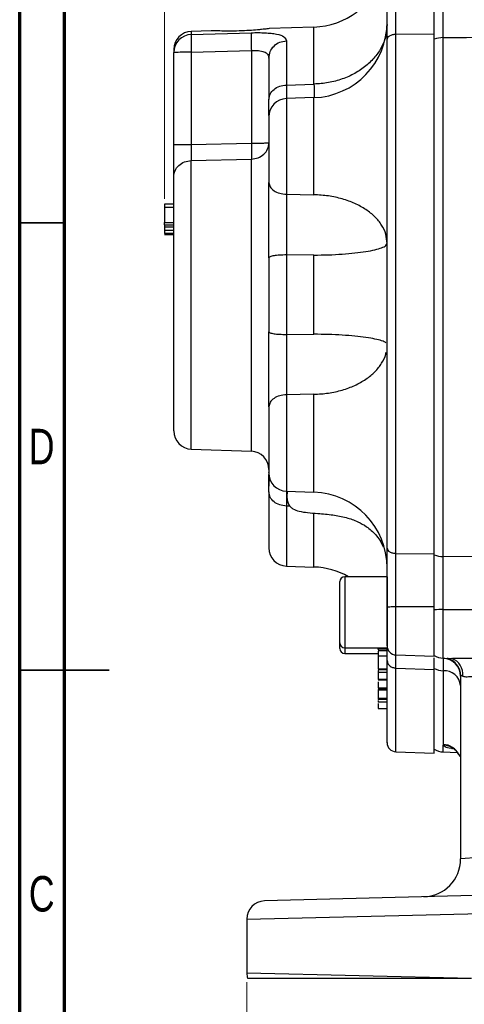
# Model space of a CAD drawing. Header units: inches. Extents: x 0.6 to 16.3, y 0.2 to 11.5.
# Tile 2 of 9: x 0.6 to 2.5, y 4.4 to 8.7. Entities that reach past the tile are written whole.
import ezdxf

# ---------------------------------------------------------------- set-up
doc = ezdxf.new("R2010")
doc.units = ezdxf.units.IN
doc.header["$MEASUREMENT"] = 0
doc.styles.add('SLDTEXTSTYLE0', font='TXT', dxfattribs={"width": 0.75})
doc.dimstyles.new('SLDDIMSTYLE5', dxfattribs={"dimtxt": 0.137795, "dimasz": 0.14, "dimexe": 0, "dimexo": 0.0625, "dimgap": 0.034449, "dimtad": 0, "dimdec": 1, "dimlfac": 1.5, "dimrnd": 1e-09, "dimzin": 4, "dimdsep": 46, "dimtxsty": 'SLDTEXTSTYLE0', "dimblk1": 'CLOSED', "dimblk2": 'CLOSED', "dimsah": 1, "dimcen": 0.09, "dimadec": 0, "dimazin": 1, "dimtfac": 1, "dimtofl": 0, "dimtmove": 0, "dimatfit": 3, "dimldrblk": 'CLOSED', "dimfxl": 0, "dimfrac": 2, "dimtolj": 1, "dimtzin": 12, "dimarcsym": 0})
doc.dimstyles.new('SLDDIMSTYLE6', dxfattribs={"dimtxt": 0.137795, "dimasz": 0.14, "dimexe": 0, "dimexo": 0.0625, "dimgap": 0.034449, "dimtad": 0, "dimdec": 1, "dimlfac": 1.5, "dimrnd": 1e-09, "dimzin": 4, "dimdsep": 46, "dimtxsty": 'SLDTEXTSTYLE0', "dimblk1": 'CLOSED', "dimblk2": 'CLOSED', "dimsah": 1, "dimcen": 0.09, "dimadec": 0, "dimazin": 1, "dimtfac": 1, "dimtdec": 1, "dimtofl": 0, "dimtmove": 0, "dimatfit": 3, "dimldrblk": 'CLOSED', "dimfxl": 0, "dimfrac": 2, "dimtolj": 1, "dimtzin": 12, "dimarcsym": 0})

# ---------------------------------------------------------------- blocks, each defined once
blk = doc.blocks.new('_Closed')
at = {"color": 0, "linetype": 'ByBlock', "lineweight": -2}
for p, q in [((-1, 0.166667), (0, 0)), ((-1, 0.166667), (-1, -0.166667)), ((0, 0), (-1, -0.166667)), ((0, 0), (-1, 0))]:
    blk.add_line(p, q, dxfattribs=at)
blk = doc.blocks.new('_D_6')
at = {"color": 7, "linetype": 'Continuous', "lineweight": 0}
for p, q in [((2.5257, 10.8423), (2.4837, 10.8423)), ((2.4837, 10.8423), (2.4837, 10.6235)), ((2.8312, 10.8423), (2.8731, 10.8423)), ((2.8731, 10.8423), (2.8731, 10.6235)), ((1.2278, 7.9211), (1.2278, 10.6832)), ((3.9228, 10.2999), (3.9228, 10.6832)), ((1.2278, 10.6438), (2.3629, 10.6438)), ((2.4837, 10.6235), (2.5257, 10.6235)), ((2.8731, 10.6235), (2.8312, 10.6235)), ((3.9228, 10.6438), (2.9939, 10.6438))]:
    blk.add_line(p, q, dxfattribs=at)
at = {"color": 7, "linetype": 'Continuous', "lineweight": 18, "xscale": 0.14, "yscale": 0.14, "rotation": 180.0000000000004}
blk.add_blockref('_Closed', (1.2278, 10.6438), dxfattribs=at)
at = {"color": 7, "linetype": 'Continuous', "lineweight": 18, "xscale": 0.14, "yscale": 0.14}
blk.add_blockref('_Closed', (3.9228, 10.6438), dxfattribs=at)
at = {"color": 7, "linetype": 'Continuous', "lineweight": 18, "char_height": 0.1378, "attachment_point": 1, "style": 'SLDTEXTSTYLE0'}
for s, insert in [('103', (2.5257, 10.8011)), ('4.0', (2.5512, 10.595))]:
    blk.add_mtext(s, dxfattribs=dict(at, insert=insert))
blk = doc.blocks.new('_D_10')
at = {"color": 7, "linetype": 'Continuous', "lineweight": 0}
for p, q in [((1.5894, 4.4733), (1.5894, 4.0553)), ((6.2561, 4.4733), (6.2561, 4.0553)), ((5.2447, 4.2931), (5.2027, 4.2931)), ((5.2027, 4.2931), (5.2027, 4.0744)), ((5.5501, 4.2931), (5.5921, 4.2931)), ((5.5921, 4.2931), (5.5921, 4.0744)), ((1.5894, 4.0947), (5.0819, 4.0947)), ((5.2027, 4.0744), (5.2447, 4.0744)), ((5.5921, 4.0744), (5.5501, 4.0744)), ((6.2561, 4.0947), (5.7129, 4.0947))]:
    blk.add_line(p, q, dxfattribs=at)
at = {"color": 7, "linetype": 'Continuous', "lineweight": 18, "xscale": 0.14, "yscale": 0.14, "rotation": 180.0000000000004}
blk.add_blockref('_Closed', (1.5894, 4.0947, -0.0033), dxfattribs=at)
at = {"color": 7, "linetype": 'Continuous', "lineweight": 18, "xscale": 0.14, "yscale": 0.14}
blk.add_blockref('_Closed', (6.2561, 4.0947, -0.0033), dxfattribs=at)
at = {"color": 7, "linetype": 'Continuous', "lineweight": 18, "char_height": 0.1378, "attachment_point": 1, "style": 'SLDTEXTSTYLE0'}
for s, insert in [('178', (5.2447, 4.252)), ('7.0', (5.2701, 4.0458))]:
    blk.add_mtext(s, dxfattribs=dict(at, insert=insert))

msp = doc.modelspace()

# ---------------------------------------------------------------- linework, layer by layer
at = {"color": 7, "linetype": 'Continuous', "lineweight": 70}
for p, q in [((0.5906, 0.1969), (0.5906, 11.4961)), ((0.7874, 0.3937), (0.7874, 11.2992))]:
    msp.add_line(p, q, dxfattribs=at)
at = {"color": 7, "linetype": 'Continuous', "lineweight": 25}
for p, q in [((1.8847, 8.6763), (1.688, 8.6694)), ((1.4321, 8.6605), (1.345, 8.6575)), ((1.345, 8.6437), (1.6092, 8.6515)), ((2.245, 8.6455), (2.4131, 8.6473)), ((2.245, 6.36), (2.245, 8.6455)), ((2.4131, 6.3583), (2.4131, 8.6473)), ((2.4533, 6.3462), (2.4533, 8.63)), ((1.7636, 8.616), (1.7636, 8.421)), ((1.2678, 8.5768), (1.2678, 8.5647)), ((1.2678, 8.1594), (1.2678, 8.5647)), ((1.345, 8.5654), (1.6092, 8.5733)), ((1.345, 8.5654), (1.345, 8.1601)), ((1.6092, 8.5733), (1.6092, 8.1659)), ((1.7636, 8.421), (1.8847, 8.4253)), ((1.8847, 8.3657), (1.7636, 8.3615)), ((1.345, 8.1601), (1.6092, 8.1659)), ((1.345, 8.0891), (1.6092, 8.0951)), ((1.7636, 7.9405), (1.8847, 7.9384)), ((1.2678, 7.8963), (1.2278, 7.8963)), ((1.2678, 7.8817), (1.2278, 7.8817)), ((1.2278, 7.8817), (1.2278, 7.816)), ((1.2278, 7.816), (1.2678, 7.816)), ((1.2278, 7.8065), (1.2678, 7.8065)), ((1.2278, 7.797), (1.2678, 7.797)), ((1.2278, 7.7969), (1.2678, 7.7969)), ((1.2278, 7.7969), (1.2278, 7.7811)), ((1.2678, 7.7811), (1.2278, 7.7811)), ((1.2678, 7.7681), (1.2278, 7.7681)), ((1.2678, 7.7672), (1.2278, 7.7672)), ((1.2678, 7.7656), (1.2278, 7.7656)), ((1.2278, 7.7648), (1.2678, 7.7648)), ((1.2278, 7.7637), (1.2678, 7.7637)), ((1.2678, 7.7629), (1.2278, 7.7629)), ((1.2678, 7.7619), (1.2278, 7.7619)), ((1.8847, 7.6728), (1.7636, 7.6736)), ((1.7636, 7.6736), (1.7636, 7.3235)), ((1.8847, 7.3244), (1.8847, 7.6728)), ((1.7636, 7.3235), (1.8847, 7.3244)), ((1.8847, 7.0601), (1.7636, 7.058)), ((1.345, 6.8187), (1.6092, 6.8095)), ((1.7636, 6.6335), (1.8847, 6.6292)), ((1.7791, 6.5678), (1.7636, 6.5683)), ((2.2029, 6.3373), (2.2043, 6.3222)), ((2.245, 6.36), (2.4131, 6.3583)), ((2.4131, 6.3533), (2.4131, 6.3583)), ((1.7636, 6.3041), (1.8847, 6.2999)), ((2.2064, 6.2573), (2.0198, 6.2573)), ((2.2064, 6.2573), (2.2064, 5.9447)), ((1.9984, 5.966), (1.9984, 6.236)), ((2.245, 6.1267), (2.4131, 6.1267)), ((2.4131, 5.9071), (2.4131, 6.1267)), ((1.9984, 5.9411), (1.9984, 5.966)), ((2.0198, 5.9447), (2.2064, 5.9447)), ((2.2064, 5.9379), (2.1664, 5.9379)), ((2.1664, 5.9379), (2.1664, 5.9353)), ((2.0198, 5.9198), (2.1664, 5.9198)), ((2.2064, 5.9308), (2.1664, 5.9308)), ((2.1664, 5.9133), (2.1664, 5.9115)), ((2.2064, 5.9069), (2.1664, 5.9069)), ((2.245, 5.913), (2.4131, 5.9071)), ((2.4533, 5.8987), (2.498, 5.8972)), ((2.498, 5.8977), (2.4937, 5.8979)), ((2.2064, 5.8508), (2.1664, 5.8508)), ((2.245, 5.8553), (2.4131, 5.8494)), ((2.4131, 5.8494), (2.4131, 5.8539)), ((2.1664, 5.8489), (2.2064, 5.8489)), ((2.1664, 5.8441), (2.1664, 5.8357)), ((2.2064, 5.8357), (2.1664, 5.8357)), ((2.4131, 5.4809), (2.4131, 5.8494)), ((2.4528, 5.8437), (2.4528, 5.5192)), ((2.5294, 5.8197), (2.5298, 5.8218)), ((2.5294, 5.8197), (2.5294, 5.0151)), ((2.2064, 5.8042), (2.1664, 5.8042)), ((2.1664, 5.8029), (2.2064, 5.8029)), ((2.2064, 5.7665), (2.1664, 5.7665)), ((2.1664, 5.7658), (2.2064, 5.7658)), ((2.1664, 5.7614), (2.1664, 5.7584)), ((2.2064, 5.7584), (2.1664, 5.7584)), ((2.1664, 5.7231), (2.2064, 5.7231)), ((2.2064, 5.717), (2.1664, 5.717)), ((2.2064, 5.7049), (2.1664, 5.7049)), ((2.1664, 5.6776), (2.2064, 5.6776)), ((2.4528, 5.5192), (2.4533, 5.516)), ((2.245, 5.4868), (2.4131, 5.4809)), ((2.4533, 5.4861), (2.515, 5.4839)), ((2.5189, 5.4787), (2.518, 5.4801)), ((2.6099, 5.0214), (2.5294, 5.0151)), ((2.8879, 4.8621), (1.6673, 4.8301)), ((1.5894, 4.7502), (2.622, 4.7756)), ((1.5894, 4.7502), (1.5894, 4.5127)), ((2.578, 4.4884), (1.5894, 4.5127))]:
    msp.add_line(p, q, dxfattribs=at)
at = {"color": 8, "linetype": 'Continuous', "lineweight": 25}
for p, q in [((1.8847, 8.4253), (1.8847, 8.6763)), ((1.345, 8.6575), (1.345, 8.6437)), ((1.8847, 7.9384), (1.8847, 8.3657)), ((1.7636, 8.3615), (1.7636, 7.9405)), ((1.345, 6.8187), (1.345, 8.0891)), ((1.6092, 6.8095), (1.6092, 8.0951)), ((1.7636, 7.058), (1.7636, 6.6335)), ((1.8847, 6.6292), (1.8847, 7.0601)), ((1.7636, 6.6195), (1.7636, 6.6147)), ((1.7636, 6.5683), (1.7636, 6.3041)), ((1.8847, 6.2999), (1.8847, 6.5369)), ((2.6279, 6.3444), (2.4533, 6.3462)), ((2.0198, 6.2573), (2.0198, 5.9447)), ((2.245, 5.913), (2.245, 6.1267)), ((2.4533, 6.1128), (2.628, 6.1127)), ((2.4533, 5.8987), (2.4533, 6.1128)), ((2.0198, 5.9447), (2.0198, 5.9198)), ((2.245, 5.4868), (2.245, 5.8553)), ((2.4533, 5.4861), (2.4533, 5.516))]:
    msp.add_line(p, q, dxfattribs=at)
at = {"color": 7, "linetype": 'Continuous', "lineweight": 35}
for p, q in [((0.7874, 7.815), (0.5906, 7.815)), ((0.5906, 5.8465), (0.9843, 5.8465)), ((0.7874, 5.8465), (0.5906, 5.8465))]:
    msp.add_line(p, q, dxfattribs=at)
at = {"color": 7, "linetype": 'Continuous', "lineweight": 25}
for centre, radius, start, end in [((1.8731, 9.0094), 0.3333, 272, 307.1529), ((1.8731, 8.6988), 0.3333, 272, 0), ((1.3478, 8.5775), 0.08, 92, 180), ((1.3473, 8.5643), 0.0795, 91.6479, 179.6752), ((2.4549, 8.5038), 0.1262, 90.7382, 109.3569), ((1.3261, 6.4225), 2.143, 89.4958, 91.5602), ((1.7664, 8.2815), 0.08, 92, 180), ((1.3478, 6.8987), 0.08, 180, 268), ((1.6064, 6.7296), 0.08, 0, 88), ((1.7664, 6.7134), 0.08, 180, 268), ((1.8731, 6.2961), 0.3333, 0, 88), ((1.7664, 6.3841), 0.08, 180, 268), ((2.4549, 6.4724), 0.1262, 250.6431, 269.2618), ((1.8731, 5.9668), 0.3333, 60.6635, 88), ((2.0198, 6.236), 0.0213, 90, 180), ((2.4544, 5.5882), 0.5246, 90.1194, 94.5154), ((2.0198, 5.966), 0.0213, 180, 270), ((2.0198, 5.9411), 0.0213, 180, 270), ((2.2464, 5.953), 0.04, 180, 268), ((2.4561, 5.9787), 0.08, 237.4864, 268), ((2.4501, 5.8192), 0.0794, 0.3877, 88.0386), ((2.4555, 5.9363), 0.0926, 242.7441, 268.3003), ((2.4566, 5.7706), 0.0732, 5.8624, 92.9877), ((2.2464, 5.5267), 0.04, 180, 268), ((2.4561, 5.566), 0.08, 237.4864, 268), ((2.3628, 5.0151), 0.1667, 271.5, 0), ((1.6694, 4.7502), 0.08, 91.5, 180), ((1.6694, 4.5127), 0.08, 180, 197.7074)]:
    msp.add_arc(centre, radius, start, end, dxfattribs=at)
at = {"color": 8, "linetype": 'Continuous', "lineweight": 25}
for centre, radius, start, end in [((2.4493, 5.8208), 0.0806, 0.6871, 73.4791), ((2.4674, 5.8291), 0.0719, 353.1305, 71.0895), ((2.4498, 5.4393), 0.08, 25.967, 87.8775), ((2.4526, 5.4383), 0.0777, 32.571, 89.4546)]:
    msp.add_arc(centre, radius, start, end, dxfattribs=at)
at = {"color": 7, "linetype": 'Continuous', "lineweight": 25}
for points, knots in [([(2.2064, 8.6224), (2.2064, 8.6417), (2.2064, 8.6805), (2.2064, 8.7458), (2.2064, 8.8139), (2.2064, 8.8596), (2.2064, 8.8825)], [0, 0, 0, 0, 0.250001, 0.499962, 0.749995, 1, 1, 1, 1]), ([(2.245, 8.6455), (2.245, 8.6518), (2.245, 8.6668), (2.245, 8.6896), (2.2449, 8.7169), (2.2449, 8.7455), (2.2449, 8.7819), (2.245, 8.826), (2.245, 8.8592), (2.245, 8.8777)], [0, 0, 0, 0, 0.093134, 0.221777, 0.318054, 0.456595, 0.594338, 0.772833, 1, 1, 1, 1]), ([(2.4131, 8.6473), (2.4131, 8.6657), (2.4131, 8.6997), (2.4131, 8.7559), (2.4131, 8.8147), (2.4131, 8.8558), (2.4131, 8.8779)], [0, 0, 0, 0, 0.266835, 0.494114, 0.727989, 1, 1, 1, 1]), ([(2.4131, 8.6396), (2.4131, 8.6504), (2.4131, 8.6781), (2.4131, 8.7271), (2.4131, 8.7847), (2.4131, 8.8311), (2.4131, 8.8579), (2.4131, 8.8651)], [0, 0, 0, 0, 0.16188, 0.412853, 0.656743, 0.907706, 1, 1, 1, 1]), ([(2.4533, 8.63), (2.4533, 8.6472), (2.4531, 8.682), (2.4531, 8.7404), (2.4531, 8.8017), (2.4533, 8.8426), (2.4533, 8.8634)], [0, 0, 0, 0, 0.245724, 0.500002, 0.745724, 1, 1, 1, 1]), ([(1.688, 8.6694), (1.6854, 8.6692), (1.6803, 8.6687), (1.6593, 8.6662), (1.642, 8.6645), (1.6358, 8.6639)], [0, 0, 0, 0, 0.388008, 0.779712, 1, 1, 1, 1]), ([(1.345, 8.6437), (1.3448, 8.6424), (1.3445, 8.6399), (1.3442, 8.6311), (1.3441, 8.6163), (1.3442, 8.5932), (1.3447, 8.5745), (1.345, 8.5654)], [0, 0, 0, 0, 0.162091, 0.299678, 0.500678, 0.758229, 1, 1, 1, 1]), ([(1.6358, 8.6639), (1.6244, 8.663), (1.5994, 8.661), (1.5549, 8.659), (1.5093, 8.6584), (1.4695, 8.6591), (1.4432, 8.6601), (1.431, 8.6607), (1.432, 8.6605), (1.4321, 8.6604)], [0, 0, 0, 0, 0.143065, 0.314613, 0.488819, 0.661217, 0.827852, 0.986291, 1, 1, 1, 1]), ([(1.6092, 8.6515), (1.609, 8.6491), (1.6085, 8.6441), (1.6083, 8.6257), (1.6085, 8.6013), (1.609, 8.5826), (1.6092, 8.5733)], [0, 0, 0, 0, 0.250114, 0.5, 0.749886, 1, 1, 1, 1]), ([(1.6092, 8.6515), (1.6196, 8.6517), (1.6404, 8.6521), (1.6701, 8.6513), (1.6973, 8.6493), (1.7285, 8.6446), (1.7574, 8.6349), (1.7615, 8.6223), (1.7636, 8.616)], [0, 0, 0, 0, 0.120862, 0.242382, 0.365038, 0.48991, 0.743079, 1, 1, 1, 1]), ([(2.4533, 8.63), (2.724, 8.6329), (3.2138, 8.638), (3.7036, 8.6432), (3.9228, 8.6455)], [0, 0, 0, 0, 0.55255, 1, 1, 1, 1]), ([(2.2064, 6.3825), (2.2064, 6.436), (2.2064, 6.5439), (2.2064, 6.7192), (2.2064, 6.9049), (2.2064, 7.0999), (2.2064, 7.3013), (2.2064, 7.5056), (2.2064, 7.7097), (2.2064, 7.9105), (2.2064, 8.1046), (2.2064, 8.289), (2.2064, 8.4628), (2.2064, 8.5695), (2.2064, 8.6224)], [0, 0, 0, 0, 0.079937, 0.161332, 0.244098, 0.328859, 0.414198, 0.5, 0.585797, 0.671136, 0.755901, 0.838663, 0.920061, 1, 1, 1, 1]), ([(1.6092, 8.5733), (1.6147, 8.5735), (1.6254, 8.574), (1.6404, 8.5731), (1.6537, 8.5712), (1.6652, 8.5679), (1.6745, 8.5631), (1.684, 8.5546), (1.6855, 8.5458), (1.6864, 8.5398)], [0, 0, 0, 0, 0.126137, 0.24819, 0.366906, 0.483099, 0.607893, 0.735386, 1, 1, 1, 1]), ([(1.6864, 8.5398), (1.6864, 8.5251), (1.6864, 8.4958), (1.6864, 8.4346), (1.6864, 8.3836), (1.6864, 8.358)], [0, 0, 0, 0, 0.3332602, 0.6667561, 1, 1, 1, 1]), ([(1.6864, 8.2874), (1.6864, 8.2944), (1.6864, 8.31), (1.6864, 8.341), (1.6864, 8.358)], [0, 0, 0, 0, 0.448427, 1, 1, 1, 1]), ([(1.6864, 8.2797), (1.6864, 8.2802), (1.6864, 8.2821), (1.6864, 8.2681), (1.6864, 8.2386), (1.6864, 8.1961), (1.6864, 8.1457), (1.6864, 8.0906), (1.6864, 8.0362), (1.6864, 8.0065), (1.6864, 7.992)], [0, 0, 0, 0, 0.046789, 0.185768, 0.324747, 0.457179, 0.58961, 0.728589, 0.867568, 1, 1, 1, 1]), ([(1.2678, 8.0173), (1.2678, 8.0248), (1.2678, 8.0399), (1.2678, 8.0747), (1.2678, 8.1152), (1.2678, 8.1447), (1.2678, 8.1594)], [0, 0, 0, 0, 0.250351, 0.500132, 0.750013, 1, 1, 1, 1]), ([(1.345, 8.1601), (1.3448, 8.1523), (1.3445, 8.1358), (1.3445, 8.1154), (1.3446, 8.0992), (1.3448, 8.0926), (1.345, 8.0891)], [0, 0, 0, 0, 0.266777, 0.559333, 0.763657, 1, 1, 1, 1]), ([(1.6092, 8.1659), (1.6094, 8.1586), (1.6096, 8.1439), (1.6097, 8.1238), (1.6096, 8.1065), (1.6094, 8.0989), (1.6092, 8.0951)], [0, 0, 0, 0, 0.250045, 0.5, 0.749955, 1, 1, 1, 1]), ([(1.2678, 6.8987), (1.2678, 6.9004), (1.2678, 6.9039), (1.2678, 6.9291), (1.2678, 6.9698), (1.2678, 7.0268), (1.2678, 7.0974), (1.2678, 7.1785), (1.2678, 7.2658), (1.2678, 7.3569), (1.2678, 7.4513), (1.2678, 7.549), (1.2678, 7.6478), (1.2678, 7.7434), (1.2678, 7.8314), (1.2678, 7.9078), (1.2678, 7.9715), (1.2678, 8.0022), (1.2678, 8.0173)], [0, 0, 0, 0, 0.059425, 0.12141, 0.185227, 0.25, 0.314773, 0.37859, 0.440575, 0.5, 0.559425, 0.62141, 0.685227, 0.75, 0.814773, 0.87859, 0.940575, 1, 1, 1, 1]), ([(1.6864, 7.6611), (1.6864, 7.6906), (1.6864, 7.7496), (1.6864, 7.8375), (1.6864, 7.9209), (1.6864, 7.9683), (1.6864, 7.992)], [0, 0, 0, 0, 0.2506275, 0.5010018, 0.7505777, 1, 1, 1, 1]), ([(1.7636, 7.9405), (1.7636, 7.9274), (1.7635, 7.9032), (1.7634, 7.8571), (1.7634, 7.8147), (1.7634, 7.7779), (1.7634, 7.7556), (1.7635, 7.7304), (1.7635, 7.7034), (1.7636, 7.6824), (1.7636, 7.6736)], [0, 0, 0, 0, 0.173075, 0.322557, 0.542416, 0.642138, 0.716632, 0.777709, 0.906675, 1, 1, 1, 1]), ([(1.2278, 7.8963), (1.2278, 7.8963), (1.2278, 7.8961), (1.2278, 7.8944), (1.2278, 7.8916), (1.2278, 7.8873), (1.2278, 7.8838), (1.2278, 7.8817)], [0, 0, 0, 0, 0.2230838, 0.3780961, 0.5337655, 0.7204431, 1, 1, 1, 1]), ([(1.2278, 7.8065), (1.2278, 7.8073), (1.2278, 7.8088), (1.2278, 7.8112), (1.2278, 7.8136), (1.2278, 7.8156), (1.2278, 7.8159), (1.2278, 7.816)], [0, 0, 0, 0, 0.122712, 0.245202, 0.422712, 0.701515, 1, 1, 1, 1]), ([(1.2278, 7.8065), (1.2278, 7.8058), (1.2278, 7.8042), (1.2278, 7.8017), (1.2278, 7.7991), (1.2278, 7.7973), (1.2278, 7.7971), (1.2278, 7.797)], [0, 0, 0, 0, 0.122267, 0.275232, 0.49997, 0.800379, 1, 1, 1, 1]), ([(1.2278, 7.7811), (1.2278, 7.7798), (1.2278, 7.7768), (1.2278, 7.7726), (1.2278, 7.7696), (1.2278, 7.7683), (1.2278, 7.7682), (1.2278, 7.7681)], [0, 0, 0, 0, 0.219537, 0.497684, 0.778259, 0.919006, 1, 1, 1, 1]), ([(1.6864, 7.0054), (1.6864, 7.0289), (1.6864, 7.0758), (1.6864, 7.1588), (1.6864, 7.2463), (1.6864, 7.3051), (1.6864, 7.3346)], [0, 0, 0, 0, 0.250628, 0.501002, 0.750578, 1, 1, 1, 1]), ([(2.2005, 7.2869), (2.2005, 7.287), (2.1984, 7.29), (2.1832, 7.2958), (2.1546, 7.3036), (2.1143, 7.3106), (2.0655, 7.3163), (2.0095, 7.3207), (1.9486, 7.3236), (1.906, 7.3241), (1.8847, 7.3244)], [0, 0, 0, 0, 0.005357, 0.147449, 0.289541, 0.431633, 0.573724, 0.715816, 0.857908, 1, 1, 1, 1]), ([(1.7636, 7.3235), (1.7636, 7.307), (1.7635, 7.2764), (1.7634, 7.2248), (1.7634, 7.181), (1.7634, 7.1459), (1.7634, 7.1259), (1.7635, 7.1037), (1.7635, 7.0811), (1.7636, 7.0648), (1.7636, 7.058)], [0, 0, 0, 0, 0.173075, 0.322557, 0.542416, 0.642138, 0.716632, 0.777709, 0.906675, 1, 1, 1, 1]), ([(1.8847, 7.0601), (1.906, 7.0614), (1.9486, 7.0639), (2.0095, 7.0777), (2.0655, 7.0983), (2.1143, 7.1258), (2.1546, 7.1587), (2.1834, 7.1962), (2.1991, 7.2255), (2.2012, 7.2422), (2.2015, 7.2449)], [0, 0, 0, 0, 0.139002, 0.278004, 0.417007, 0.556009, 0.695011, 0.834013, 0.973015, 1, 1, 1, 1]), ([(1.6864, 7.0054), (1.6864, 6.991), (1.6864, 6.9617), (1.6864, 6.9076), (1.6864, 6.8524), (1.6864, 6.8016), (1.6864, 6.7585), (1.6864, 6.7282), (1.6864, 6.7132), (1.6864, 6.7149), (1.6864, 6.7153)], [0, 0, 0, 0, 0.131398, 0.269293, 0.407188, 0.538586, 0.669984, 0.807879, 0.945774, 1, 1, 1, 1]), ([(1.6864, 6.6304), (1.6864, 6.6479), (1.6864, 6.6818), (1.6864, 6.6992), (1.6864, 6.7077)], [0, 0, 0, 0, 0.516121, 1, 1, 1, 1]), ([(1.6897, 6.6928), (1.6895, 6.6929), (1.6879, 6.6934), (1.6871, 6.6846), (1.6865, 6.6704), (1.6865, 6.6588), (1.6865, 6.6553)], [0, 0, 0, 0, 0.070608, 0.525458, 0.858709, 1, 1, 1, 1]), ([(1.6864, 6.6304), (1.6864, 6.6067), (1.6864, 6.5587), (1.6864, 6.4994), (1.6864, 6.4502), (1.6864, 6.4131), (1.6864, 6.3912), (1.6864, 6.382), (1.6864, 6.3844), (1.6864, 6.3846)], [0, 0, 0, 0, 0.15629, 0.316082, 0.47915, 0.647103, 0.816463, 0.986946, 1, 1, 1, 1]), ([(1.7634, 6.6333), (1.7634, 6.6321), (1.7634, 6.6293), (1.7634, 6.6209), (1.7634, 6.6116), (1.7635, 6.6007), (1.7635, 6.5866), (1.7636, 6.5737), (1.7636, 6.5683)], [0, 0, 0, 0, 0.146238, 0.332299, 0.47129, 0.585249, 0.825875, 1, 1, 1, 1]), ([(1.7683, 6.6338), (1.7682, 6.633), (1.7679, 6.6303), (1.7667, 6.6231), (1.7653, 6.6148), (1.7656, 6.6019), (1.7675, 6.5902), (1.7711, 6.5787), (1.7787, 6.5662), (1.7955, 6.553), (1.8221, 6.544), (1.859, 6.5389), (1.9087, 6.5354), (1.966, 6.5306), (2.0251, 6.5194), (2.0753, 6.5018), (2.1195, 6.4767), (2.1514, 6.4484), (2.1754, 6.4175), (2.1847, 6.3982), (2.1896, 6.3881)], [0, 0, 0, 0, 0.0163692, 0.0544637, 0.09631, 0.1330542, 0.1501676, 0.1668316, 0.1975498, 0.2241711, 0.2737955, 0.3354077, 0.4117723, 0.5231579, 0.6235993, 0.7132771, 0.7892329, 0.8826115, 0.9378465, 1, 1, 1, 1]), ([(1.7635, 6.6257), (1.7635, 6.6253), (1.7635, 6.6246), (1.7636, 6.6211), (1.7636, 6.6195)], [0, 0, 0, 0, 0.5669, 1, 1, 1, 1]), ([(2.2064, 6.1212), (2.2064, 6.1441), (2.2064, 6.1897), (2.2064, 6.258), (2.2064, 6.3237), (2.2064, 6.3629), (2.2064, 6.3825)], [0, 0, 0, 0, 0.250001, 0.499962, 0.749995, 1, 1, 1, 1]), ([(2.245, 6.1267), (2.245, 6.1343), (2.245, 6.1522), (2.245, 6.1783), (2.2449, 6.2079), (2.2449, 6.2382), (2.2449, 6.274), (2.245, 6.316), (2.245, 6.3442), (2.245, 6.36)], [0, 0, 0, 0, 0.093134, 0.221777, 0.318053, 0.456595, 0.594338, 0.772833, 1, 1, 1, 1]), ([(2.4131, 6.1267), (2.4131, 6.1483), (2.4131, 6.1884), (2.4131, 6.247), (2.4131, 6.3041), (2.4131, 6.3393), (2.4131, 6.3583)], [0, 0, 0, 0, 0.266854, 0.494133, 0.728007, 1, 1, 1, 1]), ([(2.4131, 6.119), (2.4131, 6.1355), (2.4131, 6.1717), (2.4131, 6.2269), (2.4131, 6.2832), (2.4131, 6.3249), (2.4131, 6.3473), (2.4131, 6.3533)], [0, 0, 0, 0, 0.200729, 0.440069, 0.672654, 0.911984, 1, 1, 1, 1]), ([(2.4533, 6.1128), (2.4533, 6.1329), (2.4531, 6.1738), (2.4531, 6.2345), (2.4531, 6.2935), (2.4533, 6.3284), (2.4533, 6.3462)], [0, 0, 0, 0, 0.245724, 0.500002, 0.745724, 1, 1, 1, 1]), ([(2.2064, 5.9539), (2.2064, 5.9537), (2.2064, 5.9531), (2.2064, 5.9603), (2.2064, 5.975), (2.2064, 5.9964), (2.2064, 6.0231), (2.2064, 6.0541), (2.2064, 6.0876), (2.2064, 6.1101), (2.2064, 6.1212)], [0, 0, 0, 0, 0.062145, 0.197632, 0.333119, 0.465088, 0.597057, 0.732544, 0.868031, 1, 1, 1, 1]), ([(2.1664, 5.9379), (2.1664, 5.9396), (2.1664, 5.9417), (2.1664, 5.9434), (2.1664, 5.9438)], [0, 0, 0, 0, 0.790895, 1, 1, 1, 1]), ([(2.2064, 5.888), (2.2064, 5.8999), (2.2064, 5.9239), (2.2064, 5.9419), (2.2064, 5.9456), (2.2064, 5.9457)], [0, 0, 0, 0, 0.488044, 0.976142, 1, 1, 1, 1]), ([(2.1664, 5.9303), (2.1664, 5.9302), (2.1664, 5.93), (2.1664, 5.9238), (2.1664, 5.9154), (2.1664, 5.9086), (2.1664, 5.9069)], [0, 0, 0, 0, 0.167307, 0.518378, 0.872801, 1, 1, 1, 1]), ([(2.1664, 5.9069), (2.1664, 5.904), (2.1664, 5.8963), (2.1664, 5.8814), (2.1664, 5.8668), (2.1664, 5.8558), (2.1664, 5.8523), (2.1664, 5.8508)], [0, 0, 0, 0, 0.136117, 0.367254, 0.679818, 0.866894, 1, 1, 1, 1]), ([(2.4131, 5.8494), (2.4131, 5.8607), (2.4131, 5.8816), (2.4131, 5.8972), (2.4131, 5.9005), (2.4131, 5.9007)], [0, 0, 0, 0, 0.5176, 0.958438, 1, 1, 1, 1]), ([(2.4528, 5.8985), (2.4528, 5.8936), (2.4528, 5.883), (2.4528, 5.8575), (2.4528, 5.8437)], [0, 0, 0, 0, 0.460068, 1, 1, 1, 1]), ([(2.2064, 5.5276), (2.2064, 5.5273), (2.2064, 5.5238), (2.2064, 5.5371), (2.2064, 5.5688), (2.2064, 5.6226), (2.2064, 5.6944), (2.2064, 5.7815), (2.2064, 5.8527), (2.2064, 5.888)], [0, 0, 0, 0, 0.014422, 0.183541, 0.351757, 0.518844, 0.681979, 0.842428, 1, 1, 1, 1]), ([(2.1664, 5.8357), (2.1664, 5.8328), (2.1664, 5.8241), (2.1664, 5.8139), (2.1664, 5.8065), (2.1664, 5.8046), (2.1664, 5.8042)], [0, 0, 0, 0, 0.209252, 0.649569, 0.923387, 1, 1, 1, 1]), ([(2.1664, 5.8169), (2.1664, 5.8149), (2.1664, 5.8123), (2.1664, 5.8099), (2.1664, 5.8094)], [0, 0, 0, 0, 0.81857, 1, 1, 1, 1]), ([(2.5298, 5.8218), (2.5301, 5.8223), (2.5312, 5.8237), (2.5346, 5.8228), (2.5381, 5.8209), (2.5389, 5.8205)], [0, 0, 0, 0, 0.255128, 0.836374, 1, 1, 1, 1]), ([(2.5389, 5.8205), (2.5395, 5.8201), (2.5443, 5.8177), (2.5514, 5.8171), (2.5655, 5.8173), (2.582, 5.8189), (2.6006, 5.8186), (2.6099, 5.8184)], [0, 0, 0, 0, 0.047304, 0.355365, 0.366674, 0.683379, 1, 1, 1, 1]), ([(2.1664, 5.7946), (2.1664, 5.7905), (2.1664, 5.7809), (2.1664, 5.7712), (2.1664, 5.7677), (2.1664, 5.7665)], [0, 0, 0, 0, 0.329175, 0.774245, 1, 1, 1, 1]), ([(2.1664, 5.7733), (2.1664, 5.7732), (2.1664, 5.7727), (2.1664, 5.7715), (2.1664, 5.7704)], [0, 0, 0, 0, 0.102663, 1, 1, 1, 1]), ([(2.1664, 5.7584), (2.1664, 5.756), (2.1664, 5.7486), (2.1664, 5.7386), (2.1664, 5.7304), (2.1664, 5.7262), (2.1664, 5.7239), (2.1664, 5.7233), (2.1664, 5.7231)], [0, 0, 0, 0, 0.178225, 0.55629, 0.767496, 0.874166, 0.96252, 1, 1, 1, 1]), ([(2.1664, 5.7284), (2.1664, 5.728), (2.1664, 5.7268), (2.1664, 5.7257), (2.1664, 5.725)], [0, 0, 0, 0, 0.366667, 1, 1, 1, 1]), ([(2.1664, 5.7231), (2.1664, 5.7231), (2.1664, 5.723), (2.1664, 5.7231), (2.1664, 5.7231)], [0, 0, 0, 0, 0.926418, 1, 1, 1, 1]), ([(2.1664, 5.7218), (2.1664, 5.7206), (2.1664, 5.7188), (2.1664, 5.7174), (2.1664, 5.7171), (2.1664, 5.717)], [0, 0, 0, 0, 0.511708, 0.821645, 1, 1, 1, 1]), ([(2.1664, 5.7131), (2.1664, 5.7108), (2.1664, 5.7067), (2.1664, 5.7055), (2.1664, 5.7049)], [0, 0, 0, 0, 0.577663, 1, 1, 1, 1]), ([(2.1664, 5.6989), (2.1664, 5.6953), (2.1664, 5.6892), (2.1664, 5.6831), (2.1664, 5.6796), (2.1664, 5.6779), (2.1664, 5.6777), (2.1664, 5.6776)], [0, 0, 0, 0, 0.396847, 0.683949, 0.828949, 0.949052, 1, 1, 1, 1]), ([(2.4921, 5.5037), (2.4921, 5.5037), (2.4918, 5.5038), (2.4977, 5.5012), (2.5072, 5.4937), (2.5155, 5.4856), (2.5183, 5.4794), (2.5186, 5.4787)], [0, 0, 0, 0, 0.13979, 0.388156, 0.655395, 0.959622, 1, 1, 1, 1]), ([(2.5177, 5.4798), (2.5187, 5.4786), (2.5217, 5.4747), (2.5232, 5.4695), (2.5242, 5.466)], [0, 0, 0, 0, 0.326366, 1, 1, 1, 1]), ([(2.578, 4.4884), (2.5268, 4.4884), (2.4282, 4.4884), (2.29, 4.4884), (2.163, 4.4884), (2.0454, 4.4884), (1.9391, 4.4884), (1.845, 4.4884), (1.7641, 4.4884), (1.698, 4.4884), (1.6469, 4.4884), (1.6144, 4.4884), (1.5964, 4.4884), (1.5943, 4.4884), (1.5932, 4.4884)], [0, 0, 0, 0, 0.092009, 0.1773373, 0.2629381, 0.3482681, 0.433634, 0.5192704, 0.6046383, 0.6904111, 0.7764556, 0.8622299, 0.9311149, 1, 1, 1, 1])]:
    msp.add_open_spline(points, degree=3, knots=knots, dxfattribs=at)
for points in [[(2.2064, 8.688), (2.2052, 8.6712), (2.2029, 8.6376), (2.1839, 8.5889), (2.1544, 8.544), (2.1143, 8.5043), (2.0655, 8.4713), (2.0095, 8.4465), (1.9486, 8.4299), (1.906, 8.4268), (1.8847, 8.4253)], [(2.2064, 8.6224), (2.207, 8.6253), (2.2082, 8.6312), (2.217, 8.6388), (2.2297, 8.6442), (2.2399, 8.645), (2.245, 8.6455)], [(1.6864, 8.5398), (1.6876, 8.5496), (1.6899, 8.5691), (1.7076, 8.5939), (1.733, 8.6117), (1.7534, 8.6145), (1.7636, 8.616)], [(1.6864, 8.358), (1.6876, 8.3661), (1.6899, 8.3823), (1.7076, 8.4028), (1.733, 8.4175), (1.7534, 8.4198), (1.7636, 8.421)], [(1.2678, 8.1594), (1.2689, 8.1595), (1.2712, 8.1597), (1.2889, 8.1599), (1.3144, 8.1601), (1.3348, 8.1601), (1.345, 8.1601)], [(1.6092, 8.0951), (1.6194, 8.0964), (1.6398, 8.0991), (1.6653, 8.1158), (1.683, 8.1391), (1.6853, 8.1574), (1.6864, 8.1666)], [(1.6092, 8.1659), (1.6194, 8.1659), (1.6398, 8.1659), (1.6653, 8.1661), (1.683, 8.1663), (1.6853, 8.1665), (1.6864, 8.1666)], [(1.2678, 8.0173), (1.2689, 8.0265), (1.2712, 8.0449), (1.2889, 8.0683), (1.3144, 8.085), (1.3348, 8.0877), (1.345, 8.0891)], [(1.6864, 7.992), (1.6876, 7.9854), (1.6899, 7.9722), (1.7076, 7.9554), (1.733, 7.9434), (1.7534, 7.9414), (1.7636, 7.9405)], [(2.2064, 7.7245), (2.2052, 7.7382), (2.2029, 7.7656), (2.1839, 7.8052), (2.1544, 7.8418), (2.1143, 7.8741), (2.0655, 7.9009), (2.0095, 7.9211), (1.9486, 7.9347), (1.906, 7.9371), (1.8847, 7.9384)], [(1.8847, 7.6728), (1.906, 7.6731), (1.9486, 7.6737), (2.0095, 7.6769), (2.0655, 7.6818), (2.1143, 7.6883), (2.1544, 7.6961), (2.1839, 7.705), (2.2029, 7.7146), (2.2052, 7.7212), (2.2064, 7.7245)], [(1.7636, 7.6736), (1.7534, 7.6733), (1.733, 7.6729), (1.7076, 7.67), (1.6899, 7.6659), (1.6876, 7.6627), (1.6864, 7.6611)], [(1.6864, 7.6611), (1.6864, 7.6067), (1.6864, 7.498), (1.6864, 7.389), (1.6864, 7.3346)], [(1.6864, 7.3346), (1.6876, 7.3332), (1.6899, 7.3303), (1.7076, 7.3267), (1.733, 7.3241), (1.7534, 7.3237), (1.7636, 7.3235)], [(1.7636, 7.058), (1.7534, 7.057), (1.733, 7.055), (1.7076, 7.0427), (1.6899, 7.0256), (1.6876, 7.0121), (1.6864, 7.0054)], [(1.7636, 6.5683), (1.7534, 6.5695), (1.733, 6.5718), (1.7076, 6.5863), (1.6899, 6.6065), (1.6876, 6.6224), (1.6864, 6.6304)], [(2.2064, 6.3825), (2.207, 6.3796), (2.2082, 6.3738), (2.217, 6.3665), (2.2297, 6.3613), (2.2399, 6.3604), (2.245, 6.36)], [(2.2064, 6.1212), (2.207, 6.1219), (2.2082, 6.1233), (2.217, 6.1251), (2.2297, 6.1264), (2.2399, 6.1266), (2.245, 6.1267)], [(2.2064, 5.888), (2.207, 5.8838), (2.2082, 5.8754), (2.217, 5.8648), (2.2297, 5.8572), (2.2399, 5.856), (2.245, 5.8553)]]:
    msp.add_open_spline(points, degree=3, dxfattribs=at)
at = {"color": 8, "linetype": 'Continuous', "lineweight": 25}
for points, knots in [([(1.7636, 8.421), (1.7636, 8.4114), (1.7635, 8.3935), (1.7634, 8.3731), (1.7634, 8.3655), (1.7634, 8.3616)], [0, 0, 0, 0, 0.358472, 0.66808, 1, 1, 1, 1]), ([(1.8847, 8.4253), (1.8851, 8.4117), (1.8857, 8.3856), (1.8858, 8.3725), (1.8859, 8.3663)], [0, 0, 0, 0, 0.523735, 1, 1, 1, 1]), ([(2.245, 5.8553), (2.245, 5.8655), (2.245, 5.8837), (2.2449, 5.8992), (2.2449, 5.9099), (2.2449, 5.9144), (2.245, 5.9158), (2.245, 5.9163)], [0, 0, 0, 0, 0.292588, 0.522487, 0.699897, 0.878336, 1, 1, 1, 1]), ([(2.6099, 5.8969), (2.592, 5.8973), (2.5574, 5.898), (2.5183, 5.8963), (2.5018, 5.8974), (2.498, 5.8977)], [0, 0, 0, 0, 0.4499236, 0.8732535, 1, 1, 1, 1]), ([(2.4533, 5.516), (2.4557, 5.5139), (2.4616, 5.5088), (2.4765, 5.5039), (2.4923, 5.5018), (2.4941, 5.5015)], [0, 0, 0, 0, 0.368482, 0.928678, 1, 1, 1, 1])]:
    msp.add_open_spline(points, degree=3, knots=knots, dxfattribs=at)

# ---------------------------------------------------------------- texts
at = {"color": 7, "linetype": 'Continuous', "lineweight": 0, "char_height": 0.1562, "attachment_point": 2, "style": 'SLDTEXTSTYLE0'}
for s, insert in [('D', (0.6871, 6.9084)), ('C', (0.6873, 4.9399))]:
    msp.add_mtext(s, dxfattribs=dict(at, insert=insert))

# ---------------------------------------------------------------- dimensions: what is measured, and where the dimension line sits
at = {"color": 7, "linetype": 'Continuous', "lineweight": 18}
for base, p1, p2, dimstyle, picture, middle in [((1.2278, 10.6438), (3.9228, 10.2605), (1.2278, 7.8817), 'SLDDIMSTYLE5', '_D_6', (2.6784, 10.6438)), ((6.2561, 4.0947), (1.5894, 4.5127), (6.2561, 4.5127), 'SLDDIMSTYLE6', '_D_10', (5.3974, 4.0947))]:
    dim = msp.add_linear_dim(base=base, p1=p1, p2=p2, dimstyle=dimstyle, dxfattribs=at)
    dim.commit()
    dim.dimension.update_dxf_attribs({"geometry": picture, "text_midpoint": middle, "dimtype": 160})

doc.saveas('drawing.dxf')
